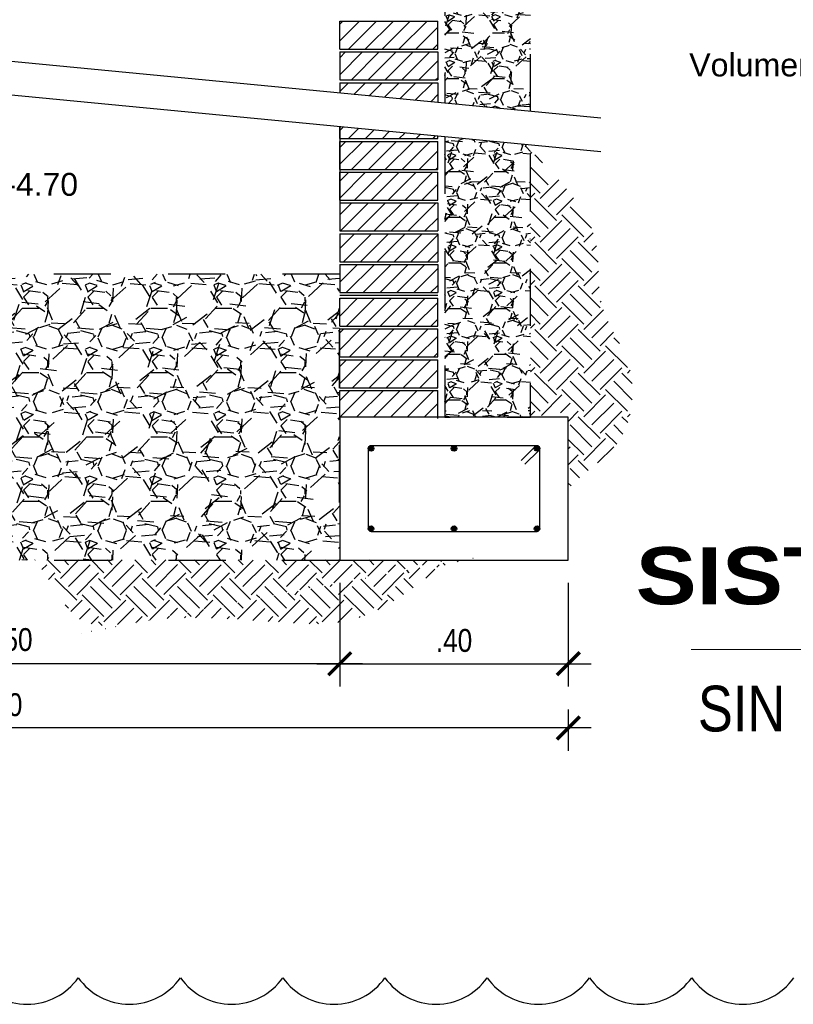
# Model space of a CAD drawing. Header units: metres. Extents: x 2 to 147, y 24 to 94.
# Tile 8 of 40: x 4.41 to 5.77, y 76.23 to 77.95. Entities that reach past the tile are written whole.
import ezdxf

# ---------------------------------------------------------------- set-up
doc = ezdxf.new("R2010")
doc.units = ezdxf.units.M
doc.header["$MEASUREMENT"] = 0
doc.header["$PDMODE"] = 35
doc.linetypes.add('HIDDEN', pattern=[0.375, 0.25, -0.125])
doc.layers.get('Defpoints').update_dxf_attribs({"color": 171})
for name, color, linetype in [('Cotas', 1, 'Continuous'), ('DET HIDRO', 6, 'Continuous'), ('TEXTOS', 2, 'Continuous'), ('TEXTOS HIDRO', 2, 'Continuous')]:
    doc.layers.add(name, color=color, linetype=linetype)
doc.styles.add('Architect Hand_2', font='ARIALN.TTF', dxfattribs={"height": 0.003953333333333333})
doc.styles.add('Arial Black_4', font='txt', dxfattribs={"height": 0.005})
doc.styles.add('COTAS', font='ARIALN.TTF')
doc.styles.add('TEXTO HIDROSANITARIO', font='arial.ttf')
doc.dimstyles.new('ESC-20', dxfattribs={"dimtxt": 0.04, "dimasz": 0.04, "dimexe": 0.04, "dimexo": 0.04, "dimgap": 0.02, "dimtad": 1, "dimzin": 4, "dimdsep": 46, "dimtxsty": 'COTAS', "dimblk": 'ARCHTICK', "dimcen": 0.04, "dimdle": 0.04, "dimclrd": 1, "dimclre": 1, "dimclrt": 2, "dimazin": 0, "dimtfac": 0.7499999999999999, "dimtmove": 1, "dimatfit": 3, "dimldrblk": 'FLE', "dimfxl": 0.1, "dimtvp": 1.5, "dimtfill": 1, "dimtolj": 1, "dimtzin": 0, "dimarcsym": 0})
pattern_1 = [(45, (-762573.6710389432, -1757293.307078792), (-0.01475068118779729, 0.0147506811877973), [])]
pattern_2 = [(45, (-762573.6710389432, -1757292.106906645), (-0.01475068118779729, 0.0147506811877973), [])]

# ---------------------------------------------------------------- blocks, each defined once
blk = doc.blocks.new('_ARCHTICK')
at = {"color": 0, "linetype": 'ByBlock', "const_width": 0.15}
blk.add_lwpolyline([(-0.5, -0.5), (0.5, 0.5)], dxfattribs=at)
blk = doc.blocks.new('*D87')
at = {"layer": 'Cotas', "color": 1, "lineweight": -2, "transparency": 16777216}
for p, q in [((3.771639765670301, 76.96439564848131), (3.771639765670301, 76.78292587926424)), ((4.97163976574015, 76.96439564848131), (4.97163976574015, 76.78292587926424)), ((5.01163976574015, 76.82292587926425), (3.731639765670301, 76.82292587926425))]:
    blk.add_line(p, q, dxfattribs=at)
at = {"layer": 'Defpoints', "color": 0, "transparency": 16777216}
for p in [(3.771639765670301, 77.00439564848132), (4.97163976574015, 77.00439564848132), (3.771639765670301, 76.82292587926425)]:
    blk.add_point(p, dxfattribs=at)
at = {"layer": 'Cotas', "color": 1, "lineweight": -2, "transparency": 16777216, "xscale": 0.04, "yscale": 0.04, "zscale": 0.04, "rotation": 180}
blk.add_blockref('_ARCHTICK', (3.771639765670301, 76.82292587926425), dxfattribs=at)
at = {"layer": 'Cotas', "color": 1, "lineweight": -2, "transparency": 16777216, "xscale": 0.04, "yscale": 0.04, "zscale": 0.04}
blk.add_blockref('_ARCHTICK', (4.97163976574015, 76.82292587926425), dxfattribs=at)
at = {"layer": 'Cotas', "color": 2, "transparency": 16777216, "insert": (4.371639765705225, 76.86446748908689), "char_height": 0.04, "attachment_point": 5, "style": 'COTAS', "bg_fill": 3, "box_fill_scale": 1.25, "bg_fill_color": 256, "bg_fill_true_color": 13158600, "bg_fill_transparency": 0}
blk.add_mtext('\\A1;Ø1.50', dxfattribs=at)
blk = doc.blocks.new('FLE')
at = {"linetype": 'Continuous'}
h = blk.add_hatch(color=2, dxfattribs=at)
h.paths.add_polyline_path([(-0.5723325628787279, -0.6174137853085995), (-0.4220655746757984, -0.7071067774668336), (3.725290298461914e-09, 3.725290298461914e-09), (-0.2038039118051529, 3.725290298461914e-09)])
h.paths.add_polyline_path([(-0.4220655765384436, 0.7071067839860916), (-0.5723325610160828, 0.6174137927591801), (-0.2038039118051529, 3.725290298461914e-09), (3.725290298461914e-09, 3.725290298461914e-09)])
at = {"color": 1, "linetype": 'Continuous'}
for p, q in [((-0.3089696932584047, 0.7746126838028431), (-0.685428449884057, 0.5499078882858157)), ((-0.203803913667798, 0), (-0.6398384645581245, 0.7305096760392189)), ((0.06750589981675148, -0.1130958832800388), (-0.4895714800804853, 0.820202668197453)), ((0, 0), (-1, 0)), ((-0.203803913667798, 0), (-0.6398384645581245, -0.7305096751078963)), ((0.06750590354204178, 0.113095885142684), (-0.4895714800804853, -0.820202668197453)), ((-0.6854284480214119, -0.549907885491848), (-0.3089696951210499, -0.7746126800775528))]:
    blk.add_line(p, q, dxfattribs=at)
blk = doc.blocks.new('*D89')
at = {"layer": 'Cotas', "color": 1, "lineweight": -2, "transparency": 16777216}
for p, q in [((4.97163976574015, 76.96439564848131), (4.97163976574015, 76.78292587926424)), ((5.371639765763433, 76.96439564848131), (5.371639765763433, 76.78292587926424)), ((4.93163976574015, 76.82292587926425), (5.411639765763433, 76.82292587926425))]:
    blk.add_line(p, q, dxfattribs=at)
at = {"layer": 'Defpoints', "color": 0, "transparency": 16777216}
for p in [(4.97163976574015, 77.00439564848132), (5.371639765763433, 77.00439564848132), (5.371639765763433, 76.82292587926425)]:
    blk.add_point(p, dxfattribs=at)
at = {"layer": 'Cotas', "color": 1, "lineweight": -2, "transparency": 16777216, "xscale": 0.04, "yscale": 0.04, "zscale": 0.04, "rotation": 180}
blk.add_blockref('_ARCHTICK', (4.97163976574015, 76.82292587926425), dxfattribs=at)
at = {"layer": 'Cotas', "color": 1, "lineweight": -2, "transparency": 16777216, "xscale": 0.04, "yscale": 0.04, "zscale": 0.04}
blk.add_blockref('_ARCHTICK', (5.371639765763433, 76.82292587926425), dxfattribs=at)
at = {"layer": 'Cotas', "color": 2, "transparency": 16777216, "insert": (5.171639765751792, 76.86334879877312), "char_height": 0.04, "attachment_point": 5, "style": 'COTAS', "bg_fill": 3, "box_fill_scale": 1.25, "bg_fill_color": 256, "bg_fill_true_color": 13158600, "bg_fill_transparency": 0}
blk.add_mtext('\\A1;.40', dxfattribs=at)
blk = doc.blocks.new('*D41')
at = {"layer": 'Cotas', "color": 1, "lineweight": -2, "transparency": 16777216}
for p, q in [((3.371639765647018, 76.74292587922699), (3.371639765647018, 76.67056771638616)), ((5.371639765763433, 76.74292587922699), (5.371639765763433, 76.67056771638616)), ((5.411639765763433, 76.71056771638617), (3.331639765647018, 76.71056771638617))]:
    blk.add_line(p, q, dxfattribs=at)
at = {"layer": 'Defpoints', "color": 0, "transparency": 16777216}
for p in [(3.371639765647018, 76.782925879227), (5.371639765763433, 76.782925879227), (3.371639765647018, 76.71056771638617)]:
    blk.add_point(p, dxfattribs=at)
at = {"layer": 'Cotas', "color": 1, "lineweight": -2, "transparency": 16777216, "xscale": 0.04, "yscale": 0.04, "zscale": 0.04, "rotation": 180}
blk.add_blockref('_ARCHTICK', (3.371639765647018, 76.71056771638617), dxfattribs=at)
at = {"layer": 'Cotas', "color": 1, "lineweight": -2, "transparency": 16777216, "xscale": 0.04, "yscale": 0.04, "zscale": 0.04}
blk.add_blockref('_ARCHTICK', (5.371639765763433, 76.71056771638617), dxfattribs=at)
at = {"layer": 'Cotas', "color": 2, "transparency": 16777216, "insert": (4.371639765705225, 76.75099063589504), "char_height": 0.04, "attachment_point": 5, "style": 'COTAS', "bg_fill": 3, "box_fill_scale": 1.25, "bg_fill_color": 256, "bg_fill_true_color": 13158600, "bg_fill_transparency": 0}
blk.add_mtext('\\A1;2.30', dxfattribs=at)

msp = doc.modelspace()

# ---------------------------------------------------------------- hatches: boundary and pattern name
at = {"layer": 'DET HIDRO'}
h = msp.add_hatch(dxfattribs=at)
h.set_pattern_fill('GRAVEL', color=1, scale=0.07993469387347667)
h.set_pattern_definition([(228.012787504, (-4330.089765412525, -585.887227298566), (-0.6394775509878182, -0.7194122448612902), [0.01075409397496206, -1.064657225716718]), (184.969740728, (-4330.096959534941, -585.8952207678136), (0.9592163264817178, 0.07993469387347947), [0.01845436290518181, -1.826981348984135]), (132.510447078, (-4330.115344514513, -585.8968194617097), (0.7993469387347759, -0.8792816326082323), [0.01301240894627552, -1.288230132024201]), (267.273689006, (-4330.146519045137, -585.9168031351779), (0.0799346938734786, 1.598693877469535), [0.01680531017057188, -1.663725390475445]), (292.833654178, (-4330.147318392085, -585.933589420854), (-0.3996734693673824, 0.9592163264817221), [0.01647893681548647, -1.631416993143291]), (357.273689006, (-4330.140923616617, -585.9487770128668), (-1.598693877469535, 0.07993469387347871), [0.01680531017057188, -1.663725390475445]), (37.6942404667, (-4330.124137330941, -585.9495763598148), (-1.039151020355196, -0.7993469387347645), [0.02222416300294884, -2.200190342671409]), (72.2553283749, (-4330.106551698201, -585.9359874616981), (0.5595428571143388, 1.758563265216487), [0.02098189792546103, -2.07720865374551]), (121.429565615, (-4330.100156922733, -585.9160037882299), (-0.6394775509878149, 1.039151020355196), [0.0168622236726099, -1.669361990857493]), (175.236358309, (-4330.108949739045, -585.901615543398), (0.879281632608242, -0.0799346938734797), [0.01925083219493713, -0.9432903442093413]), (222.397437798, (-4330.128134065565, -585.9000168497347), (-0.959216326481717, -0.8792816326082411), [0.02489550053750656, -2.464656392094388]), (138.814074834, (-4330.067383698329, -585.9176024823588), (-0.5595428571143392, 0.47960816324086), [0.008497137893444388, -0.8412203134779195]), (171.46923439, (-4330.073778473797, -585.9120070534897), (1.039151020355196, -0.1598693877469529), [0.0161657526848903, -1.600413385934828]), (225, (-4330.089765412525, -585.9096090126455), (-8.874533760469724e-18, -0.0799346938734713), [0.01130444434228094, -0.1017402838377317]), (203.198590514, (-4330.095360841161, -585.9000168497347), (0.3996734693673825, 0.1598693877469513), [0.006087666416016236, -0.6026768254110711]), (291.801409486, (-4330.100956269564, -585.9024148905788), (-0.0799346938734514, 0.2398040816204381), [0.008609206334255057, -0.4218522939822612]), (30.96375653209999, (-4330.097758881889, -585.9104083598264), (0.2398040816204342, 0.1598693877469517), [0.0139828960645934, -0.4521124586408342]), (161.565051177, (-4330.085768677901, -585.903214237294), (0.1598693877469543, -0.0799346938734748), [0.01011101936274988, -0.2426646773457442]), (16.38954033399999, (-4330.147318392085, -585.9024148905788), (0.7993469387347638, 0.2398040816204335), [0.01416442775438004, -1.402281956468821]), (70.3461759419, (-4330.133729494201, -585.8984181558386), (-0.3197387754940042, -0.8792816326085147), [0.01188317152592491, -1.176431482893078]), (293.198590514, (-4330.085768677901, -585.887227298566), (-0.159869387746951, 0.3996734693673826), [0.0121752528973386, -0.5965892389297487]), (343.610459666, (-4330.080972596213, -585.8984181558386), (-0.7993469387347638, 0.2398040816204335), [0.01416442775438, -1.402281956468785]), (339.44395478, (-4330.147318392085, -585.951974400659), (-0.3996734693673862, 0.1598693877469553), [0.01365924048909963, -0.669303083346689]), (294.775140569, (-4330.134528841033, -585.9567704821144), (-0.3996734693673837, 0.8792816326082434), [0.01144488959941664, -1.133045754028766]), (66.8014094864, (-4330.084969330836, -585.9671619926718), (0.1598693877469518, 0.3996734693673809), [0.0121752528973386, -0.5965892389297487]), (17.35402463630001, (-4330.080173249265, -585.9559711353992), (-1.039151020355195, -0.3197387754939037), [0.01339953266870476, -1.32655010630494]), (69.44395478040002, (-4330.124137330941, -585.9671619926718), (-0.1598693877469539, -0.3996734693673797), [0.006829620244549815, -0.6761327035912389]), (101.3099324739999, (-4330.089765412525, -585.9671619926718), (-0.07993469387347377, 0.3197387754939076), [0.004075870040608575, -0.4035126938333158]), (165.963756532, (-4330.090564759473, -585.9631652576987), (0.2398040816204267, -0.07993469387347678), [0.01647893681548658, -0.3131002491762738]), (186.009005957, (-4330.106551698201, -585.9591685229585), (0.7993469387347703, 0.07993469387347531), [0.01527152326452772, -1.511878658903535]), (303.690067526, (-4330.097758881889, -585.9176024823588), (-0.07993469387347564, 0.1598693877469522), [0.01152834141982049, -0.2766802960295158]), (353.157226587, (-4330.091364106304, -585.9271946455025), (1.358889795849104, -0.1598693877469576), [0.02012707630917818, -1.992577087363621]), (60.9453959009, (-4330.071380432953, -585.9295926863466), (-0.3197387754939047, -0.5595428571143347), [0.008229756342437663, -0.8147482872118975]), (90, (-4330.067383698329, -585.9223985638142), (-0.07993469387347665, 0.07993469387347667), [0.004796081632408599, -0.07513861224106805]), (120.256437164, (-4330.108150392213, -585.9567704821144), (0.3197387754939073, -0.5595428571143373), [0.01110484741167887, -1.099383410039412]), (48.01278750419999, (-4330.113745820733, -585.9471783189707), (0.6394775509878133, 0.7194122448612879), [0.02150818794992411, -1.053903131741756]), (0, (-4330.099357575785, -585.9311913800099), (0.07993469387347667, 0.07993469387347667), [0.02078302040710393, -0.05915167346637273]), (325.3048464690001, (-4330.078574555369, -585.9311913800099), (0.7993469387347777, -0.5595428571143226), [0.01263879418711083, -1.251239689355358]), (254.054604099, (-4330.06818304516, -585.9383855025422), (-0.07993469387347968, -0.319738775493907), [0.01163865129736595, -0.5702947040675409]), (207.645975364, (-4330.071380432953, -585.9495763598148), (-1.518759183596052, -0.7993469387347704), [0.01894971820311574, -1.876025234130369]), (175.42607874, (-4330.088166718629, -585.9583691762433), (-1.039151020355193, 0.07993469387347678), [0.02004754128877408, -1.984704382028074])])
h.paths.add_polyline_path([(5.305313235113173, 77.78949406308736), (5.155313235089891, 77.80389771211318), (5.155313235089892, 78.54726615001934), (5.305313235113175, 78.54726615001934)])
at = {"layer": 'DET HIDRO', "linetype": 'Continuous'}
h = msp.add_hatch(dxfattribs=at)
h.set_pattern_fill('ANSI31', color=8, scale=0.00657027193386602, angle=360, style=0)
h.set_pattern_definition(pattern_1)
h.paths.add_polyline_path([(5.143068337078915, 77.94738268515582), (4.97163976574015, 77.94738268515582), (4.97163976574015, 77.89840309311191), (5.143068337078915, 77.89840309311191)])
h = msp.add_hatch(dxfattribs=at)
h.set_pattern_fill('ANSI31', color=8, scale=0.00657027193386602, angle=360, style=0)
h.set_pattern_definition(pattern_1)
h.paths.add_polyline_path([(5.143068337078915, 77.89350513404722), (4.97163976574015, 77.89350513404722), (4.97163976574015, 77.84452554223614), (5.143068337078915, 77.84452554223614)])
h = msp.add_hatch(dxfattribs=at)
h.set_pattern_fill('ANSI31', color=8, scale=0.00657027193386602, angle=360, style=0)
h.set_pattern_definition(pattern_1)
h.paths.add_polyline_path([(5.143068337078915, 77.8050735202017), (4.971639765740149, 77.8215348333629), (4.97163976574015, 77.83962758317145), (5.143068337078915, 77.83962758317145)])
h = msp.add_hatch(dxfattribs=at)
h.set_pattern_fill('ANSI31', color=8, scale=0.00657027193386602, angle=360, style=0)
h.set_pattern_definition(pattern_2)
h.paths.add_polyline_path([(4.97163976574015, 77.7624766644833), (5.143068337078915, 77.74601535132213), (5.143068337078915, 77.74184054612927), (4.97163976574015, 77.74184054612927)])
h = msp.add_hatch(dxfattribs=at)
h.set_pattern_fill('ANSI31', color=8, scale=0.00657027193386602, angle=360, style=0)
h.set_pattern_definition(pattern_2)
h.paths.add_polyline_path([(5.143068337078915, 77.73694258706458), (4.97163976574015, 77.73694258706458), (4.97163976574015, 77.6879629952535), (5.143068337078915, 77.6879629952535)])
at = {"layer": 'DET HIDRO'}
h = msp.add_hatch(dxfattribs=at)
h.set_pattern_fill('GRAVEL', color=1, scale=0.0799)
h.set_pattern_definition([(228.012787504, (0.057528, 0.3046839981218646), (-0.639200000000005, -0.7191000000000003), [0.0107494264, -1.064195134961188]), (184.969740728, (0.050337, 0.2966939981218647), (0.958799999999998, 0.0799000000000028), [0.0184463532, -1.826188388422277]), (132.510447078, (0.03196, 0.2950959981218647), (0.7990000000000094, -0.8788999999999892), [0.0130067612, -1.287671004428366]), (267.273689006, (0.000799, 0.2751209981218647), (0.07990000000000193, 1.598000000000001), [0.01679801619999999, -1.663003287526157]), (292.833654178, (0, 0.2583419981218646), (-0.3994999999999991, 0.9588000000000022), [0.01647178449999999, -1.630708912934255]), (357.273689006, (0.006392, 0.2431609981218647), (-1.598000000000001, 0.07990000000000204), [0.01679801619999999, -1.663003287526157]), (37.6942404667, (0.023171, 0.2423619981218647), (-1.0387, -0.7989999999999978), [0.0222145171, -2.199235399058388]), (72.2553283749, (0.040749, 0.2559449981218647), (0.5593000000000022, 1.7578), [0.02097279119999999, -2.07630708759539]), (121.429565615, (0.047141, 0.2759199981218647), (-0.6392000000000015, 1.038699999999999), [0.016854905, -1.668637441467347]), (175.236358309, (0.038352, 0.2903019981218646), (0.8788999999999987, -0.07990000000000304), [0.0192424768, -0.9428809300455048]), (222.397437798, (0.019176, 0.2918999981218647), (-0.958799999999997, -0.8788999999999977), [0.0248846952, -2.463586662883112]), (138.814074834, (0.0799, 0.2743219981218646), (-0.5593000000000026, 0.4794), [0.008493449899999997, -0.8408552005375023]), (171.46923439, (0.073508, 0.2799149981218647), (1.0387, -0.1597999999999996), [0.0161587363, -1.599718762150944]), (225, (0.057528, 0.2823119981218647), (-8.870681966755e-18, -0.07989999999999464), [0.0112995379, -0.1016961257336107]), (203.198590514, (0.051935, 0.2918999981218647), (0.3994999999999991, 0.159799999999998), [0.006085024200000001, -0.6024152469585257]), (291.801409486, (0.04634199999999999, 0.2895029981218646), (-0.07989999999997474, 0.2397000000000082), [0.0086054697, -0.4216691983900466]), (30.96375653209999, (0.049538, 0.2815129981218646), (0.2397000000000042, 0.1597999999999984), [0.0139768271, -0.4519162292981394]), (161.565051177, (0.061523, 0.2887039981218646), (0.1598000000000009, -0.07989999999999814), [0.0101066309, -0.2425593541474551]), (16.389540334, (0, 0.2895029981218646), (0.7989999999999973, 0.2397000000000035), [0.01415828, -1.401673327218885]), (70.3461759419, (0.013583, 0.2934979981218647), (-0.3196000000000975, -0.8789000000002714), [0.0118780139, -1.175920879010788]), (293.198590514, (0.061523, 0.3046839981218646), (-0.1597999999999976, 0.3994999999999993), [0.0121699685, -0.5963303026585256]), (343.610459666, (0.066317, 0.2934979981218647), (-0.7989999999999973, 0.2397000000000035), [0.01415828, -1.401673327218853]), (339.44395478, (0, 0.2399649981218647), (-0.3995000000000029, 0.1598000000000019), [0.013653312, -0.669012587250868]), (294.775140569, (0.012784, 0.2351709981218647), (-0.3995000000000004, 0.8789000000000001), [0.0114399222, -1.132553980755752]), (66.8014094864, (0.062322, 0.2247839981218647), (0.1597999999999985, 0.3994999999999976), [0.0121699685, -0.5963303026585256]), (17.3540246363, (0.067116, 0.2359699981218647), (-1.038699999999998, -0.319599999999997), [0.0133937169, -1.325974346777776]), (69.44395478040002, (0.023171, 0.2247839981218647), (-0.1598000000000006, -0.3994999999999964), [0.006826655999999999, -0.675839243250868]), (101.309932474, (0.057528, 0.2247839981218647), (-0.07989999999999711, 0.319600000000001), [0.004074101, -0.4033375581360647]), (165.963756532, (0.05672899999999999, 0.2287789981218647), (0.2396999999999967, -0.07990000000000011), [0.0164717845, -0.3129643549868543]), (186.009005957, (0.040749, 0.2327739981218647), (0.7990000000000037, 0.07989999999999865), [0.015264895, -1.51122246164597]), (303.690067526, (0.049538, 0.2743219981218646), (-0.07989999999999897, 0.1597999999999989), [0.01152333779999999, -0.2765602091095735]), (353.157226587, (0.05592999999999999, 0.2647339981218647), (1.358300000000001, -0.1598000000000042), [0.0201183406, -1.991712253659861]), (60.9453959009, (0.075905, 0.2623369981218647), (-0.3195999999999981, -0.5592999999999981), [0.0082261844, -0.8143946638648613]), (90, (0.0799, 0.2695279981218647), (-0.07989999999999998, 0.0799), [0.004794, -0.07510599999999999]), (120.256437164, (0.039151, 0.2351709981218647), (0.3196000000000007, -0.5593000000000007), [0.0111000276, -1.098906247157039]), (48.01278750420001, (0.033558, 0.2447589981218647), (0.6392, 0.719099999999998), [0.0214988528, -1.053445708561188]), (0, (0.04794, 0.2607389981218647), (0.0799, 0.0799), [0.020774, -0.059126]), (325.3048464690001, (0.068714, 0.2607389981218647), (0.799000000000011, -0.559299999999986), [0.0126333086, -1.250696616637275]), (254.054604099, (0.079101, 0.2535479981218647), (-0.07990000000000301, -0.3196000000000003), [0.0116335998, -0.570047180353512]), (207.645975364, (0.075905, 0.2423619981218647), (-1.518099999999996, -0.7990000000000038), [0.0189414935, -1.875210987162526]), (175.42607874, (0.059126, 0.2335729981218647), (-1.038699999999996, 0.07990000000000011), [0.0200388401, -1.983842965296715])])
h.paths.add_polyline_path([(5.305313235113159, 77.25439564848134), (5.155313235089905, 77.25439564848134), (5.155313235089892, 77.7448395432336), (5.305313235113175, 77.73043589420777)])
h = msp.add_hatch(dxfattribs=at)
h.set_pattern_fill('EARTH', color=8, scale=0.0085, angle=45, style=0)
h.set_pattern_definition([(45, (-580313.9942720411, -1337285.643776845), (0, 0.07633217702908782), [0.053975, -0.053975]), (45, (-580314.0085843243, -1337285.629464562), (0, 0.07633217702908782), [0.053975, -0.053975]), (45, (-580314.0228966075, -1337285.615152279), (0, 0.07633217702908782), [0.053975, -0.053975]), (135, (-580314.0228966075, -1337285.605610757), (-0.07633217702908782, 0), [0.053975, -0.053975]), (135, (-580314.0085843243, -1337285.591298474), (-0.07633217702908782, 0), [0.053975, -0.053975]), (135, (-580313.9942720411, -1337285.576986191), (-0.07633217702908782, 0), [0.053975, -0.053975])])
edge = h.paths.add_edge_path()
edge.add_spline(control_points=[(5.305313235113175, 77.72069329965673), (5.355908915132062, 77.66998973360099), (5.440361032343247, 77.58535753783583), (5.413777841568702, 77.45088312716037), (5.498334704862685, 77.33667151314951), (5.471348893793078, 77.19278339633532), (5.412878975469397, 77.17209923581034), (5.371639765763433, 77.12939564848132)], knot_values=[0, 0, 0, 0, 0.1810749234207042, 0.3022424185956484, 0.3913901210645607, 0.5195073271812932, 0.6639059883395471, 0.6639059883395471, 0.6639059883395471, 0.6639059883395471], degree=3, periodic=0)
edge.add_line((5.371639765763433, 77.1442212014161), (5.371639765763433, 77.2640595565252))
edge.add_line((5.371639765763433, 77.2640595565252), (5.305313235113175, 77.25439564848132))
edge.add_line((5.305313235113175, 77.25439564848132), (5.305313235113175, 77.72069329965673))
at = {"layer": 'DET HIDRO', "linetype": 'Continuous'}
h = msp.add_hatch(dxfattribs=at)
h.set_pattern_fill('ANSI31', color=8, scale=0.00657027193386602, angle=360, style=0)
h.set_pattern_definition(pattern_2)
h.paths.add_polyline_path([(5.143068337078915, 77.68306503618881), (4.97163976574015, 77.68306503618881), (4.97163976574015, 77.63408544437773), (5.143068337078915, 77.63408544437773)])
h = msp.add_hatch(dxfattribs=at)
h.set_pattern_fill('ANSI31', color=8, scale=0.00657027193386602, angle=360, style=0)
h.set_pattern_definition(pattern_2)
h.paths.add_polyline_path([(5.143068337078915, 77.62918748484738), (4.97163976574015, 77.62918748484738), (4.97163976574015, 77.5802078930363), (5.143068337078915, 77.5802078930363)])
h = msp.add_hatch(dxfattribs=at)
h.set_pattern_fill('ANSI31', color=8, scale=0.00657027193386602, angle=360, style=0)
h.set_pattern_definition(pattern_2)
h.paths.add_polyline_path([(5.143068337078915, 77.57530993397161), (4.97163976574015, 77.57530993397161), (4.97163976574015, 77.52633034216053), (5.143068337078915, 77.52633034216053)])
h = msp.add_hatch(dxfattribs=at)
h.set_pattern_fill('ANSI31', color=8, scale=0.00657027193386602, angle=360, style=0)
h.set_pattern_definition(pattern_2)
h.paths.add_polyline_path([(5.143068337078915, 77.52143238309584), (4.97163976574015, 77.52143238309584), (4.97163976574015, 77.47245279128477), (5.143068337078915, 77.47245279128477)])
at = {"layer": 'DET HIDRO', "linetype": 'ByBlock'}
h = msp.add_hatch(dxfattribs=at)
h.set_pattern_fill('GRAVEL', color=1, scale=0.004432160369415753)
h.set_pattern_definition([(228.0127875, (-580319.4468264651, -1337284.864957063), (-0.9006149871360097, -1.013191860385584), [0.01514564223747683, -1.49942128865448]), (184.969741, (-580319.4569583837, -1337284.87621475), (1.350922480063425, 0.1125768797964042), [0.02599039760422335, -2.573048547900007]), (132.5104471, (-580319.4828510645, -1337284.878466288), (1.125768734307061, -1.238345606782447), [0.01832616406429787, -1.814292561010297]), (267.273689, (-580319.5267560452, -1337284.906610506), (0.1125768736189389, 2.251537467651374), [0.02366793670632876, -2.343125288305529]), (292.83365418, (-580319.5278818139, -1337284.930251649), (-0.5628843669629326, 1.350922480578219), [0.02320828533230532, -2.297623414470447]), (357.2736889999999, (-580319.5188756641, -1337284.951641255), (-2.251537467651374, 0.112576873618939), [0.02366793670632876, -2.343125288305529]), (37.69424047, (-580319.4952345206, -1337284.952767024), (-1.46349935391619, -1.125768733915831), [0.03129963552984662, -3.098661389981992]), (72.25532837, (-580319.4704676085, -1337284.933628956), (0.7880381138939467, 2.476691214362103), [0.02955007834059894, -2.925458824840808]), (121.42956562, (-580319.4614614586, -1337284.905484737), (-0.9006149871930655, 1.463499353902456), [0.02374809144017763, -2.351063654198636]), (175.2363583, (-580319.4738449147, -1337284.8852209), (1.238345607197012, -0.112576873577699), [0.02711211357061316, -1.328492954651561]), (222.3974378, (-580319.5008633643, -1337284.882969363), (-1.350922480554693, -1.238345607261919), [0.03506184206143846, -3.471124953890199]), (138.81407483, (-580319.4153049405, -1337284.907736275), (-0.7880381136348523, 0.6754612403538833), [0.0119670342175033, -1.184741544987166]), (171.4692344, (-580319.4243110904, -1337284.899855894), (1.463499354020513, -0.2251537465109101), [0.02276720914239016, -2.253959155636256]), (225, (-580319.4468264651, -1337284.896478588), (-1.574619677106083e-17, -0.1125768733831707), [0.01592073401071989, -0.1432870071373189]), (203.19859051, (-580319.4547068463, -1337284.882969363), (0.56288436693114, 0.2251537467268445), [0.008573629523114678, -0.848786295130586]), (291.80140949, (-580319.4625872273, -1337284.886346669), (-0.1125768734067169, 0.3377306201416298), [0.0121248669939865, -0.5941201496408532]), (30.96375653, (-580319.4580841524, -1337284.897604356), (0.3377306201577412, 0.2251537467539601), [0.01969295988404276, -0.6367373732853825]), (161.56505118, (-580319.4411976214, -1337284.887472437), (0.2251537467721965, -0.1125768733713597), [0.01423996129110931, -0.3417593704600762]), (16.389540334, (-580319.5278818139, -1337284.886346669), (1.125768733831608, 0.3377306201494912), [0.01994862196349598, -1.97491865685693]), (70.34617594, (-580319.5087437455, -1337284.880717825), (-0.4503074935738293, -1.238345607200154), [0.01673579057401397, -1.656839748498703]), (293.19859051, (-580319.4411976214, -1337284.864957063), (-0.2251537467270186, 0.5628843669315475), [0.01714714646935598, -0.8402127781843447]), (343.6104596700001, (-580319.434443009, -1337284.880717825), (-1.125768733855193, 0.3377306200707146), [0.01994862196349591, -1.97491865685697]), (339.44395478, (-580319.5278818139, -1337284.95614433), (-0.5628843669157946, 0.2251537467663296), [0.01923713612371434, -0.942620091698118]), (294.7751406, (-580319.5098695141, -1337284.962898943), (-0.5628843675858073, 1.238345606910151), [0.0161185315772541, -1.595736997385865]), (66.80140949, (-580319.4400718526, -1337284.977533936), (0.2251537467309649, 0.5628843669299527), [0.01714714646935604, -0.8402127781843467]), (17.35402464, (-580319.4333172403, -1337284.961773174), (-1.463499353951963, -0.4503074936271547), [0.01887137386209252, -1.86826090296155]), (69.44395478, (-580319.4952345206, -1337284.977533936), (-0.225153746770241, -0.562884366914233), [0.009618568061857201, -0.9522386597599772]), (101.309932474, (-580319.4468264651, -1337284.977533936), (-0.1125768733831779, 0.4503074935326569), [0.005740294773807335, -0.5682913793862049]), (165.963756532, (-580319.4479522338, -1337284.971905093), (0.3377306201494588, -0.1125768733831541), [0.02320828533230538, -0.4409580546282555]), (186.00900596, (-580319.4704676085, -1337284.966276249), (1.125768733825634, 0.1125768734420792), [0.02150781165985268, -2.129270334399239]), (303.69006753, (-580319.4580841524, -1337284.907736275), (-0.1125768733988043, 0.2251537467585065), [0.01623606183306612, -0.3896656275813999]), (353.15722659, (-580319.4490780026, -1337284.9212455), (1.913806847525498, -0.2251537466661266), [0.02834618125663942, -2.80626706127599]), (60.9453959, (-580319.4209337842, -1337284.924622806), (-0.4503074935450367, -0.7880381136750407), [0.01159046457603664, -1.147459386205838]), (90, (-580319.4153049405, -1337284.914490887), (-0.1125768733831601, 0.1125768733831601), [0.006754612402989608, -0.1058222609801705]), (120.25643716, (-580319.4727191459, -1337284.962898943), (0.4503074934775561, -0.7880381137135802), [0.01563962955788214, -1.548328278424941]), (48.01278749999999, (-580319.4805995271, -1337284.949389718), (0.9006149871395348, 1.013191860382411), [0.03029128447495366, -1.484275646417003]), (0, (-580319.46033569, -1337284.926874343), (0.1125768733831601, 0.1125768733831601), [0.02926998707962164, -0.0833068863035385]), (325.3048465, (-580319.4310657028, -1337284.926874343), (1.125768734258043, -0.7880381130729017), [0.01779997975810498, -1.762196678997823]), (254.0546040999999, (-580319.4164307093, -1337284.937006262), (-0.1125768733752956, -0.4503074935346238), [0.01639141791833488, -0.8031805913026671]), (207.64597536, (-580319.4209337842, -1337284.952767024), (-2.13896059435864, -1.125768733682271), [0.02668803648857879, -2.642120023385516]), (175.42607874, (-580319.4445749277, -1337284.96515048), (-1.46349935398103, 0.112576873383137), [0.02823416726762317, -2.795179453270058])])
h.paths.add_polyline_path([(4.971186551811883, 77.50439564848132), (3.771639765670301, 77.50439564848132), (3.771639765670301, 77.00439564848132), (4.971186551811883, 77.00439564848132)])
at = {"layer": 'DET HIDRO', "linetype": 'Continuous'}
h = msp.add_hatch(dxfattribs=at)
h.set_pattern_fill('ANSI31', color=8, scale=0.00657027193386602, angle=360, style=0)
h.set_pattern_definition(pattern_2)
h.paths.add_polyline_path([(5.143068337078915, 77.46265687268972), (4.97163976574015, 77.46265687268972), (4.97163976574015, 77.41367728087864), (5.143068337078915, 77.41367728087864)])
h = msp.add_hatch(dxfattribs=at)
h.set_pattern_fill('ANSI31', color=8, scale=0.00657027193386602, angle=360, style=0)
h.set_pattern_definition(pattern_2)
h.paths.add_polyline_path([(5.143068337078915, 77.40877932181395), (4.97163976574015, 77.40877932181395), (4.97163976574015, 77.35979973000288), (5.143068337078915, 77.35979973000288)])
h = msp.add_hatch(dxfattribs=at)
h.set_pattern_fill('ANSI31', color=8, scale=0.00657027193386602, angle=360, style=0)
h.set_pattern_definition(pattern_2)
h.paths.add_polyline_path([(5.143068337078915, 77.35490177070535), (4.97163976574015, 77.35490177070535), (4.97163976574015, 77.30592217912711), (5.143068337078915, 77.30592217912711)])
h = msp.add_hatch(dxfattribs=at)
h.set_pattern_fill('ANSI31', color=8, scale=0.00657027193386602, angle=360, style=0)
h.set_pattern_definition(pattern_2)
h.paths.add_polyline_path([(5.143068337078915, 77.30102421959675), (4.97163976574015, 77.30102421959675), (4.97163976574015, 77.25439564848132), (5.143068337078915, 77.25439564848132)])
at = {"layer": 'DET HIDRO'}
h = msp.add_hatch(dxfattribs=at)
h.set_pattern_fill('EARTH', color=8, scale=0.0085, angle=45, style=0)
h.set_pattern_definition([(45, (-580313.9942720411, -1337285.773874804), (0, 0.07633217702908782), [0.053975, -0.053975]), (45, (-580314.0085843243, -1337285.759562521), (0, 0.07633217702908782), [0.053975, -0.053975]), (45, (-580314.0228966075, -1337285.745250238), (0, 0.07633217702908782), [0.053975, -0.053975]), (135, (-580314.0228966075, -1337285.735708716), (-0.07633217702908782, 0), [0.053975, -0.053975]), (135, (-580314.0085843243, -1337285.721396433), (-0.07633217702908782, 0), [0.053975, -0.053975]), (135, (-580313.9942720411, -1337285.70708415), (-0.07633217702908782, 0), [0.053975, -0.053975])])
edge = h.paths.add_edge_path()
edge.add_spline(control_points=[(5.161807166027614, 77.00439564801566), (5.106204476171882, 76.9595801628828), (5.022324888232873, 76.88842667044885), (4.829686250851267, 76.89534197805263), (4.689294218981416, 76.91461441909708), (4.500837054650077, 76.87217436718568), (4.469056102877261, 76.96826608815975), (4.437582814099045, 77.00439564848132)], knot_values=[0.7071813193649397, 0.7071813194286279, 0.7071813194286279, 0.7071813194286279, 0.9208449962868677, 1.008174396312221, 1.270485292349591, 1.373550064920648, 1.512480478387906, 1.512480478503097, 1.512480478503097, 1.512480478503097], degree=3, periodic=0)
edge.add_line((4.437582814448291, 77.00439564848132), (4.971186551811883, 77.00439564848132))
edge.add_line((4.971186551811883, 77.00439564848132), (5.161807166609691, 77.00439564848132))

# ---------------------------------------------------------------- linework, layer by layer
at = {"layer": 'Cotas'}
for p, q in [((5.428709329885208, 77.77764503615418), (3.326632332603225, 77.97949556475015)), ((5.428709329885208, 77.7185868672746), (3.326632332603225, 77.92043739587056))]:
    msp.add_line(p, q, dxfattribs=at)
at = {"layer": 'Defpoints'}
msp.add_lwpolyline([(3.082792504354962, 76.2735508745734, 0.52056705), (3.261702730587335, 76.2735508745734, 0.52056705), (3.440612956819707, 76.2735508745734, 0.52056705), (3.61952318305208, 76.2735508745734, 0.52056705), (3.798433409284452, 76.2735508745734, 0.52056705), (3.977343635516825, 76.2735508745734, 0.52056705), (4.156253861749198, 76.2735508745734, 0.52056705), (4.335164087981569, 76.2735508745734, 0.52056705), (4.514074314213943, 76.2735508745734, 0.52056705), (4.692984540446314, 76.2735508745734, 0.52056705), (4.871894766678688, 76.2735508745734, 0.52056705), (5.050804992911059, 76.2735508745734, 0.52056705), (5.229715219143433, 76.2735508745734, 0.52056705), (5.408625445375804, 76.2735508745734, 0.52056705), (5.587535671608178, 76.2735508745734, 0.52056705), (5.76644589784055, 76.2735508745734, 0.52056705)], format="xyb", dxfattribs=at)
at = {"layer": 'DET HIDRO', "color": 4, "linetype": 'ByBlock'}
for p, q in [((4.97163976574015, 77.94738268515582), (5.143068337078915, 77.94738268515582)), ((4.97163976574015, 77.89840309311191), (4.97163976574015, 77.94738268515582)), ((5.143068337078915, 77.89840309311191), (5.143068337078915, 77.94738268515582)), ((4.97163976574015, 77.89840309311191), (5.143068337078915, 77.89840309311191)), ((4.97163976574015, 77.89350513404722), (4.97163976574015, 77.84452554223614)), ((4.97163976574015, 77.89350513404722), (5.143068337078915, 77.89350513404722)), ((5.143068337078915, 77.89350513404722), (5.143068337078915, 77.84452554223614)), ((4.97163976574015, 77.84452554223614), (5.143068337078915, 77.84452554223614)), ((4.97163976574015, 77.83962758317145), (5.143068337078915, 77.83962758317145)), ((4.97163976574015, 77.83962758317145), (4.97163976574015, 77.82153483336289)), ((5.143068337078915, 77.83962758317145), (5.143068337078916, 77.80507352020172)), ((4.971639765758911, 77.76247666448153), (4.97163976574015, 77.62428952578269)), ((4.97163976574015, 77.74184054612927), (4.97163976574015, 77.76247666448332)), ((4.97163976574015, 77.74184054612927), (5.143068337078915, 77.74184054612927)), ((4.97163976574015, 77.73694258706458), (5.143068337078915, 77.73694258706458)), ((4.97163976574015, 77.6879629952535), (4.97163976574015, 77.73694258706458)), ((5.143068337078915, 77.74184054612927), (5.143068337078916, 77.74601535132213)), ((5.143068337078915, 77.6879629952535), (5.143068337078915, 77.73694258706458)), ((4.97163976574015, 77.6879629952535), (5.143068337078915, 77.6879629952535)), ((4.97163976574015, 77.63408544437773), (4.97163976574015, 77.68306503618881)), ((4.97163976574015, 77.68306503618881), (5.143068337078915, 77.68306503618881)), ((5.143068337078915, 77.63408544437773), (5.143068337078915, 77.68306503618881)), ((4.97163976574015, 77.63408544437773), (5.143068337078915, 77.63408544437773)), ((4.97163976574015, 77.62918748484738), (5.143068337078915, 77.62918748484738)), ((4.97163976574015, 77.62918748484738), (4.97163976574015, 77.5802078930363)), ((5.143068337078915, 77.62918748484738), (5.143068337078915, 77.5802078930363)), ((4.97163976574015, 77.5802078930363), (5.143068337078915, 77.5802078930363)), ((4.97163976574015, 77.57530993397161), (5.143068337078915, 77.57530993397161)), ((4.97163976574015, 77.57530993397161), (4.97163976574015, 77.52633034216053)), ((5.143068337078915, 77.57530993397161), (5.143068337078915, 77.52633034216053)), ((4.97163976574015, 77.52633034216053), (5.143068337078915, 77.52633034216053)), ((4.97163976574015, 77.52143238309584), (5.143068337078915, 77.52143238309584)), ((4.97163976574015, 77.52143238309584), (4.97163976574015, 77.47245279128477)), ((5.143068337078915, 77.52143238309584), (5.143068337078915, 77.47245279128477)), ((4.97163976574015, 77.47245279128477), (5.143068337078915, 77.47245279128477)), ((4.97163976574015, 77.46755483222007), (5.143068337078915, 77.46755483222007)), ((4.97163976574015, 77.46265687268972), (5.143068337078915, 77.46265687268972)), ((4.97163976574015, 77.41367728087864), (4.97163976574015, 77.46265687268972)), ((5.143068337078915, 77.41367728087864), (5.143068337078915, 77.46265687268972)), ((4.97163976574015, 77.41367728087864), (5.143068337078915, 77.41367728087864)), ((4.97163976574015, 77.40877932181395), (5.143068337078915, 77.40877932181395)), ((4.97163976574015, 77.35979973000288), (4.97163976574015, 77.40877932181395)), ((5.143068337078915, 77.35979973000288), (5.143068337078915, 77.40877932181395)), ((4.97163976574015, 77.35979973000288), (5.143068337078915, 77.35979973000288)), ((4.97163976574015, 77.35490177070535), (5.143068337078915, 77.35490177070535)), ((4.97163976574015, 77.30592217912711), (4.97163976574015, 77.35490177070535)), ((5.143068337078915, 77.30592217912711), (5.143068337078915, 77.35490177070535)), ((4.97163976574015, 77.30592217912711), (5.143068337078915, 77.30592217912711)), ((4.97163976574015, 77.25204462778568), (4.97163976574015, 77.30102421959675)), ((4.97163976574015, 77.30102421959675), (5.143068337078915, 77.30102421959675)), ((5.143068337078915, 77.25204462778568), (5.143068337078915, 77.30102421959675))]:
    msp.add_line(p, q, dxfattribs=at)
msp.add_lwpolyline([(4.97163976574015, 77.00439564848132), (5.371639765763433, 77.00439564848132), (5.371639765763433, 77.25439564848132), (4.97163976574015, 77.25439564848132)], close=True, dxfattribs=at)
at = {"layer": 'DET HIDRO', "color": 3, "const_width": 0.004762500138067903, "flags": 128}
for points in [[(5.024020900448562, 77.1996332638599, 1), (5.028783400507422, 77.1996332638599, 1)], [(5.169225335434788, 77.1996332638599, 1), (5.173987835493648, 77.1996332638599, 1)], [(5.319258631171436, 77.1996332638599, -1), (5.314496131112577, 77.1996332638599, -1)], [(5.024020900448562, 77.05915803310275, -1), (5.028783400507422, 77.05915803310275, -1)], [(5.169225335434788, 77.05915803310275, -1), (5.173987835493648, 77.05915803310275, -1)], [(5.319258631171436, 77.05915803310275, 1), (5.314496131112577, 77.05915803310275, 1)]]:
    msp.add_lwpolyline(points, format="xyb", close=True, dxfattribs=at)
at = {"layer": 'DET HIDRO', "color": 3}
msp.add_lwpolyline([(5.026402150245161, 77.05439564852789), (5.316877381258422, 77.05439564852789, 0.414213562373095), (5.321639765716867, 77.05915803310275), (5.321639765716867, 77.1996332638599, 0.414213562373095), (5.316877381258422, 77.20439564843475), (5.026402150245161, 77.20439564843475, 0.414213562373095), (5.021639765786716, 77.1996332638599), (5.021639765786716, 77.05915803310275, 0.414213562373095)], format="xyb", close=True, dxfattribs=at)
for points in [[(5.313509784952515, 77.20300085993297), (5.289062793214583, 77.17855386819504)], [(5.320244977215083, 77.19626566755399), (5.295797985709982, 77.17181867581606)]]:
    msp.add_lwpolyline(points, dxfattribs=at)
for centre in [(5.026402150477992, 77.1996332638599), (5.171606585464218, 77.1996332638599), (5.316877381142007, 77.1996332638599), (5.026402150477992, 77.05915803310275), (5.171606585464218, 77.05915803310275), (5.316877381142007, 77.05915803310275)]:
    msp.add_circle(centre, 0.004762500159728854, dxfattribs=at)
at = {"layer": 'TEXTOS', "lineweight": 9}
msp.add_line((9.694346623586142, 76.84801325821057), (5.5864552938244, 76.8480041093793), dxfattribs=at)
at = {"layer": 'TEXTOS HIDRO', "color": 2, "linetype": 'HIDDEN', "ltscale": 0.2, "flags": 128}
for points in [[(5.305313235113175, 77.78949406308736), (5.305313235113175, 78.54815872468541), (5.155313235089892, 78.54815872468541), (5.155313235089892, 77.80389771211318)], [(5.155313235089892, 77.7448395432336), (5.155313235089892, 77.25439564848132), (5.305313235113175, 77.25439564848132), (5.305313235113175, 77.73043589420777)]]:
    msp.add_lwpolyline(points, dxfattribs=at)
msp.add_lwpolyline([(4.971186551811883, 77.50439564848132), (3.771639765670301, 77.50439564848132), (3.771639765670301, 77.00439564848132), (4.971186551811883, 77.00439564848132)], close=True, dxfattribs=at)

# ---------------------------------------------------------------- texts
at = {"layer": 'TEXTOS', "lineweight": 9, "insert": (9.63797332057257, 77.02685298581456), "char_height": 0.1, "width": 4.039062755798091, "attachment_point": 3, "line_spacing_factor": 1.176470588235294, "style": 'Arial Black_4', "bg_fill": 3, "box_fill_scale": 1.25, "bg_fill_color": 0, "bg_fill_transparency": 0}
msp.add_mtext('\\pt0.6;SISTEMA DE TRATAMIENTO DE AGUAS RESIDUALES', dxfattribs=at)
at = {"layer": 'TEXTOS', "lineweight": 9, "insert": (6.138168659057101, 76.78446047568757), "char_height": 0.08000000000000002, "width": 0.6689184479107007, "attachment_point": 3, "line_spacing_factor": 1.046694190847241, "style": 'Architect Hand_2'}
msp.add_mtext('SIN ESCALA', dxfattribs=at)
at = {"layer": 'TEXTOS HIDRO', "linetype": 'Continuous', "lineweight": 5, "insert": (6.239650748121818, 77.96767830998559), "char_height": 0.04025791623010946, "width": 0.9980921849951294, "attachment_point": 6, "style": 'TEXTO HIDROSANITARIO'}
msp.add_mtext('{\\C2;Modelo: 1370\\PAltura: 1.65m\\PDiámetro: 1.32m\\PVolumen Efectivo: 1,370 L}', dxfattribs=at)
at = {"layer": 'TEXTOS HIDRO', "color": 2, "insert": (4.248167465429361, 77.68167157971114), "char_height": 0.03999621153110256, "width": 0.3366941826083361, "attachment_point": 1, "style": 'TEXTO HIDROSANITARIO'}
msp.add_mtext('NT=0-4.70', dxfattribs=at)

# ---------------------------------------------------------------- next in the draw order: dimensions: what is measured, and where the dimension line sits
at = {"layer": 'Cotas'}
dim = msp.add_linear_dim(base=(3.771639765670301, 76.82292587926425), p1=(4.97163976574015, 77.00439564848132), p2=(3.771639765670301, 77.00439564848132), angle=180, text='Ø1.50', dimstyle='ESC-20', dxfattribs=at)
dim.commit()
dim.dimension.update_dxf_attribs({"geometry": '*D87', "text_midpoint": (4.371639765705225, 76.86446748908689)})

# ---------------------------------------------------------------- next in the draw order: dimensions: what is measured, and where the dimension line sits
dim = msp.add_linear_dim(base=(5.371639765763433, 76.82292587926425), p1=(4.97163976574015, 77.00439564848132), p2=(5.371639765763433, 77.00439564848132), angle=180, dimstyle='ESC-20', dxfattribs=at)
dim.commit()
dim.dimension.update_dxf_attribs({"geometry": '*D89', "text_midpoint": (5.171639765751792, 76.86334879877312)})

# ---------------------------------------------------------------- next in the draw order: dimensions: what is measured, and where the dimension line sits
dim = msp.add_linear_dim(base=(3.371639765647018, 76.71056771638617), p1=(5.371639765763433, 76.782925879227), p2=(3.371639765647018, 76.782925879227), angle=180, text='2.30', dimstyle='ESC-20', dxfattribs=at)
dim.commit()
dim.dimension.update_dxf_attribs({"geometry": '*D41', "text_midpoint": (4.371639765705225, 76.75099063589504)})

doc.saveas('drawing.dxf')
